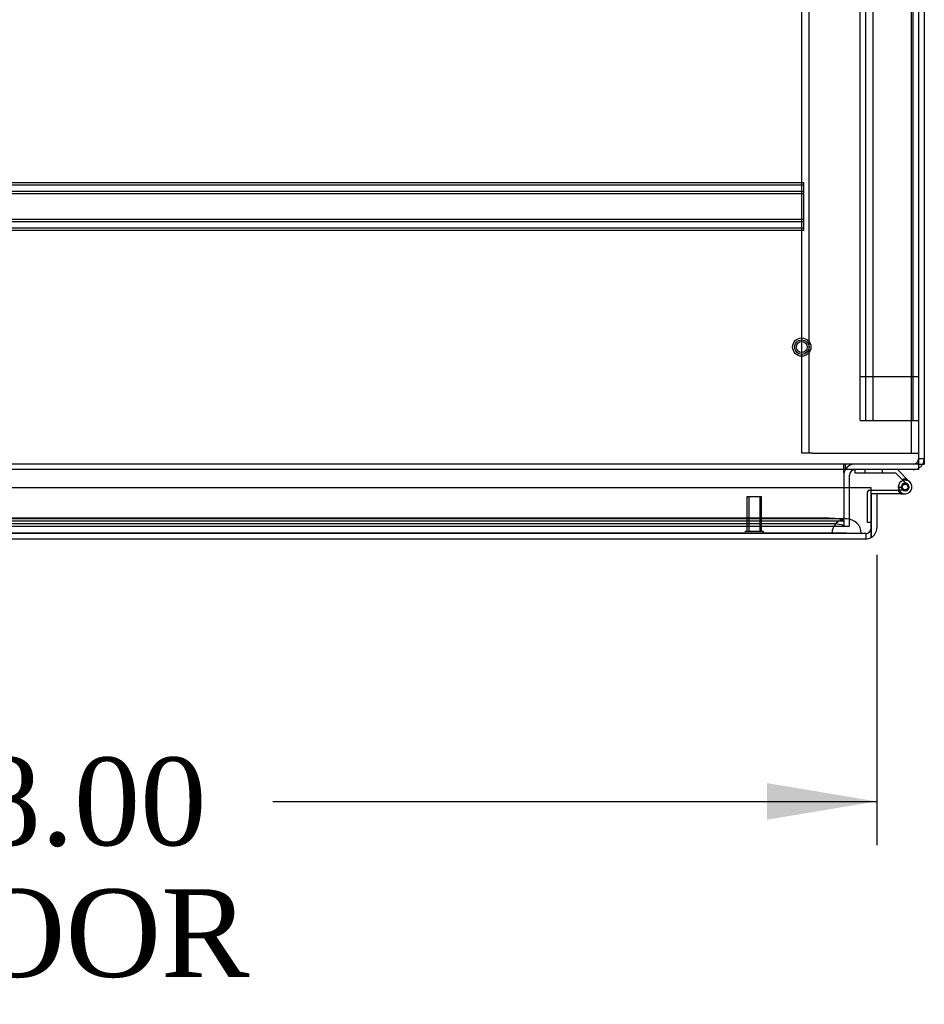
# Model space of a CAD drawing. Header units: inches. Extents: x 1 to 359, y -2 to 239.
# Tile 73 of 79: x 124 to 140, y 199 to 215. Entities that reach past the tile are written whole.
import ezdxf
from ezdxf.enums import TextEntityAlignment as Align
from ezdxf.lldxf.tags import DXFTag

# ---------------------------------------------------------------- set-up
doc = ezdxf.new("R2010")
doc.units = ezdxf.units.IN
doc.header["$MEASUREMENT"] = 0
for name, color, linetype in [('COM50677-2', 7, 'Continuous'), ('COM53964-1', 7, 'Continuous'), ('COM54746-60', 7, 'Continuous'), ('COM70216', 7, 'Continuous'), ('COM70220', 7, 'Continuous'), ('COM71196-7', 7, 'Continuous'), ('COM71298-2', 7, 'Continuous'), ('COM71299-2', 7, 'Continuous'), ('COM71301-2', 7, 'Continuous'), ('Default', 7, 'Continuous'), ('STD26258', 7, 'Continuous')]:
    doc.layers.add(name, color=color, linetype=linetype)
doc.styles.add('SEACAD_Times_New_Roman', font='times.ttf')
tags = doc.linetypes.add('HIDDEN2', pattern=[0.1875, 0.125, -0.0625]).pattern_tags.tags
tags[6:7] = [DXFTag(74, 4), DXFTag(75, 0), DXFTag(340, '0'), DXFTag(46, 0.0), DXFTag(50, 0.0), DXFTag(44, 0.0), DXFTag(45, 0.0)]
tags[4:5] = [DXFTag(74, 4), DXFTag(75, 0), DXFTag(340, '0'), DXFTag(46, 0.0), DXFTag(50, 0.0), DXFTag(44, 0.0), DXFTag(45, 0.0)]
doc.dimstyles.new('HAMMOND_(STH_-_300x200)', dxfattribs={"dimtxt": 1.5, "dimasz": 1.875, "dimexe": 0.75, "dimexo": 0.75, "dimgap": 0.375, "dimtad": 0, "dimtih": 1, "dimtoh": 1, "dimzin": 0, "dimdsep": 46, "dimtxsty": 'SEACAD_Times_New_Roman', "dimblk1": '_SE_FILLED', "dimblk2": '_SE_FILLED', "dimsah": 1, "dimcen": 0.75, "dimadec": 0, "dimazin": 0, "dimtfac": 0.8, "dimtofl": 0, "dimtmove": 0, "dimatfit": 3, "dimfxl": 1, "dimtolj": 1, "dimtzin": 0, "dimarcsym": 0})

# ---------------------------------------------------------------- blocks, each defined once
blk = doc.blocks.new('SE3')
at = {"layer": 'COM50677-2', "color": 7, "linetype": 'HIDDEN2'}
for p, q in [((137.551, 208.041), (137.551, 225.541)), ((137.676, 208.041), (137.676, 225.541)), ((139.426, 208.041), (139.426, 225.541)), ((137.736, 208.041), (137.551, 208.041)), ((137.736, 208.041), (139.366, 208.041)), ((139.366, 208.041), (139.551, 208.041))]:
    blk.add_line(p, q, dxfattribs=at)
at = {"layer": 'COM53964-1', "color": 7, "linetype": 'HIDDEN2'}
for p, q in [((138.551, 209.35), (138.551, 225.725)), ((138.646, 209.35), (138.646, 225.725)), ((138.772, 209.35), (138.772, 225.725)), ((139.456, 209.35), (139.456, 225.725)), ((138.551, 208.602), (138.551, 209.35)), ((138.551, 209.35), (138.689, 209.35)), ((138.646, 208.602), (138.646, 209.35)), ((138.689, 209.35), (139.413, 209.35)), ((138.772, 208.602), (138.772, 209.35)), ((139.413, 209.35), (139.551, 209.35)), ((139.456, 208.602), (139.456, 209.35)), ((138.551, 208.602), (138.689, 208.602)), ((138.689, 208.602), (139.413, 208.602)), ((139.413, 208.602), (139.551, 208.602))]:
    blk.add_line(p, q, dxfattribs=at)
at = {"layer": 'COM54746-60', "color": 7, "linetype": 'Continuous'}
for p, q in [((138.467, 207.698), (138.467, 207.76)), ((139.187, 207.76), (139.398, 207.548)), ((139.161, 207.698), (138.467, 207.698)), ((139.356, 207.503), (139.161, 207.698)), ((139.202, 207.462), (139.264, 207.462)), ((138.739, 207.407), (139.196, 207.407)), ((139.252, 207.345), (138.739, 207.345)), ((138.739, 207.345), (138.739, 207.343)), ((139.216, 207.407), (139.196, 207.407)), ((139.252, 207.345), (139.319, 207.345)), ((138.739, 206.857), (138.739, 206.857))]:
    blk.add_line(p, q, dxfattribs=at)
at = {"layer": 'COM54746-60', "color": 7, "linetype": 'HIDDEN2'}
for p, q in [((138.628, 207.76), (138.628, 207.698)), ((138.932, 207.698), (138.932, 207.76)), ((139.203, 207.451), (139.265, 207.457)), ((139.257, 207.449), (139.257, 207.474)), ((139.307, 207.524), (139.332, 207.524)), ((139.382, 207.474), (139.382, 207.449)), ((138.677, 206.857), (138.677, 207.382)), ((138.702, 207.407), (138.739, 207.407)), ((139.319, 207.407), (139.216, 207.407)), ((139.332, 207.399), (139.307, 207.399)), ((138.739, 206.857), (138.677, 206.857))]:
    blk.add_line(p, q, dxfattribs=at)
at = {"layer": 'COM54746-60', "color": 7, "linetype": 'Continuous'}
blk.add_circle((139.319, 207.462), 0.05, dxfattribs=at)
at = {"layer": 'COM54746-60', "color": 7, "linetype": 'HIDDEN2'}
for centre, radius, start, end in [((139.319, 207.462), 0.135, 75.0294, 111.0142), ((139.307, 207.474), 0.05, 90, 180), ((139.307, 207.449), 0.05, 180, 270), ((139.319, 207.462), 0.117, 47.608, 107.0274), ((139.332, 207.474), 0.05, 0, 90), ((139.332, 207.449), 0.05, 270, 0), ((138.702, 207.382), 0.025, 90, 180)]:
    blk.add_arc(centre, radius, start, end, dxfattribs=at)
at = {"layer": 'COM54746-60', "color": 7, "linetype": 'Continuous'}
for radius, start, end in [(0.117, 107.0274, 180), (0.117, 180, 47.608), (0.055, 48.8041, 180), (0.055, 180, 48.8041), (0.135, 204.0421, 240.0736)]:
    blk.add_arc((139.319, 207.462), radius, start, end, dxfattribs=at)
at = {"layer": 'COM70216', "color": 7, "linetype": 'HIDDEN2'}
for p, q in [((112.084, 212.668), (137.584, 212.668)), ((137.584, 212.625), (137.584, 212.668)), ((112.084, 212.628), (137.584, 212.628)), ((112.084, 212.52), (137.584, 212.52)), ((112.084, 212.48), (137.584, 212.48)), ((137.584, 211.898), (137.584, 212.625)), ((112.084, 212.043), (137.584, 212.043)), ((112.084, 212.003), (137.584, 212.003)), ((112.084, 211.895), (137.584, 211.895)), ((112.084, 211.855), (137.584, 211.855)), ((137.584, 211.855), (137.584, 211.898))]:
    blk.add_line(p, q, dxfattribs=at)
at = {"layer": 'COM70220', "color": 7, "linetype": 'HIDDEN2'}
for p, q in [((138.068, 206.918), (111.6, 206.918)), ((138.318, 206.918), (138.068, 206.918)), ((138.068, 206.672), (111.6, 206.672)), ((138.068, 206.67), (111.6, 206.67)), ((138.068, 206.669), (111.6, 206.669)), ((138.318, 206.672), (138.068, 206.672)), ((138.567, 206.67), (138.068, 206.67)), ((138.567, 206.669), (138.068, 206.669)), ((138.069, 206.67), (138.318, 206.672)), ((138.069, 206.669), (138.069, 206.67)), ((138.318, 206.672), (138.567, 206.67)), ((138.567, 206.67), (138.567, 206.669))]:
    blk.add_line(p, q, dxfattribs=at)
blk.add_arc((138.318, 206.668), 0.25, 0, 180, dxfattribs=at)
at = {"layer": 'COM71196-7', "color": 7, "linetype": 'Continuous'}
for p, q in [((138.739, 207.448), (110.929, 207.448)), ((138.739, 206.763), (138.739, 207.448)), ((138.834, 207.343), (138.739, 207.343)), ((138.739, 207.343), (138.739, 206.763)), ((138.834, 207.343), (138.834, 206.763)), ((138.739, 206.598), (138.739, 206.763)), ((138.739, 206.763), (138.739, 206.598)), ((138.644, 206.573), (111.024, 206.573))]:
    blk.add_line(p, q, dxfattribs=at)
at = {"layer": 'COM71196-7', "color": 7, "linetype": 'HIDDEN2'}
for q in [(111.024, 206.668), (138.644, 206.573)]:
    blk.add_line((138.644, 206.668), q, dxfattribs=at)
blk.add_arc((138.644, 206.763), 0.095, 270, 0, dxfattribs=at)
at = {"layer": 'COM71196-7', "color": 7, "linetype": 'Continuous'}
for start, end in [(300, 0), (270, 300)]:
    blk.add_arc((138.644, 206.763), 0.19, start, end, dxfattribs=at)
at = {"layer": 'COM71196-7', "color": 7, "linetype": 'HIDDEN2'}
blk.add_ellipse((138.644, 206.763), major_axis=(0, 0.095), ratio=0.999171, start_param=3.141593, end_param=4.712389, dxfattribs=at)
at = {"layer": 'COM71196-7', "color": 7, "linetype": 'Continuous'}
blk.add_ellipse((138.644, 206.763), major_axis=(0, 0.19), ratio=0.999171, start_param=3.141593, end_param=3.665191, dxfattribs=at)
at = {"layer": 'COM71298-2', "color": 7, "linetype": 'Continuous'}
for p, q in [((139.551, 207.903), (139.551, 216.46)), ((139.551, 207.76), (79.681, 207.76)), ((138.271, 207.712), (138.271, 207.76)), ((139.551, 207.76), (139.551, 207.903)), ((138.271, 207.712), (138.271, 207.448))]:
    blk.add_line(p, q, dxfattribs=at)
at = {"layer": 'COM71298-2', "color": 7, "linetype": 'HIDDEN2'}
for p, q in [((139.551, 207.855), (79.681, 207.855)), ((138.271, 207.76), (138.271, 207.855)), ((138.301, 207.76), (138.301, 207.855)), ((138.271, 207.448), (138.271, 206.934)), ((138.021, 206.927), (111.483, 206.927)), ((138.271, 206.887), (138.271, 206.934)), ((111.233, 206.791), (138.271, 206.791)), ((111.234, 206.886), (138.271, 206.886)), ((138.021, 206.833), (111.483, 206.833)), ((138.271, 206.887), (138.271, 206.791)), ((138.271, 206.886), (138.271, 206.886)), ((138.271, 206.791), (138.271, 206.793)), ((138.271, 206.791), (138.271, 206.791))]:
    blk.add_line(p, q, dxfattribs=at)
for centre in [(138.021, 206.883), (138.021, 206.79)]:
    blk.add_ellipse(centre, major_axis=(0.25, 0), ratio=0.173648, start_param=0.070105, end_param=1.570796, dxfattribs=at)
at = {"layer": 'COM71299-2', "color": 7, "linetype": 'HIDDEN2'}
blk.add_line((112.116, 206.793), (138.271, 206.793), dxfattribs=at)
at = {"layer": 'COM71301-2', "color": 7, "linetype": 'Continuous'}
for p, q in [((139.646, 216.465), (139.646, 207.855)), ((139.551, 207.855), (139.646, 207.855)), ((138.366, 207.448), (138.366, 207.665))]:
    blk.add_line(p, q, dxfattribs=at)
at = {"layer": 'COM71301-2', "color": 7, "linetype": 'HIDDEN2'}
for p, q in [((139.551, 207.95), (139.646, 207.95)), ((138.366, 206.793), (138.366, 207.448)), ((138.271, 206.793), (138.366, 206.793))]:
    blk.add_line(p, q, dxfattribs=at)
for centre, radius, start, end in [((139.456, 207.95), 0.095, 270, 0), ((139.456, 207.95), 0.19, 330, 0), ((138.461, 207.665), 0.19, 90, 150), ((139.456, 207.95), 0.19, 270, 300)]:
    blk.add_arc(centre, radius, start, end, dxfattribs=at)
at = {"layer": 'COM71301-2', "color": 7, "linetype": 'Continuous'}
for centre, radius, start, end in [((138.461, 207.665), 0.19, 150, 180), ((138.461, 207.665), 0.095, 90, 180), ((139.456, 207.95), 0.19, 300, 330)]:
    blk.add_arc(centre, radius, start, end, dxfattribs=at)
at = {"layer": 'STD26258', "color": 7, "linetype": 'HIDDEN2'}
for p, q in [((136.864, 207.293), (136.614, 207.293)), ((136.614, 207.293), (136.614, 206.699)), ((136.645, 207.293), (136.645, 206.699)), ((136.834, 207.293), (136.834, 206.699)), ((136.864, 206.699), (136.864, 207.293)), ((136.896, 206.699), (136.583, 206.699)), ((136.583, 206.699), (136.583, 206.668)), ((136.896, 206.668), (136.896, 206.699))]:
    blk.add_line(p, q, dxfattribs=at)
for radius in [0.156, 0.125, 0.0944]:
    blk.add_circle((137.551, 209.855), radius, dxfattribs=at)
blk = doc.blocks.new('DMBLK58')
at = {"layer": 'Default', "linetype": 'Continuous', "transparency": 16777216}
for points in [[(112.709, 201.774), (112.709, 202.399), (110.834, 202.086)], [(136.959, 201.774), (138.834, 202.086), (136.959, 202.399)]]:
    blk.add_hatch(color=7, dxfattribs=at).paths.add_polyline_path(points)
at = {"layer": 'Default', "color": 7, "linetype": 'Continuous', "transparency": 16777216}
for p, q in [((138.834, 206.303), (138.834, 201.336)), ((110.834, 206.013), (110.834, 201.336)), ((110.834, 202.086), (121.164, 202.086)), ((128.505, 202.086), (138.834, 202.086))]:
    blk.add_line(p, q, dxfattribs=at)
at = {"layer": 'Default', "color": 7, "linetype": 'Continuous', "transparency": 16777216, "style": 'SEACAD_Times_New_Roman'}
for s, p in [('28.00', (122.275, 202.836)), ('DOOR', (121.689, 200.586))]:
    blk.add_text(s, height=1.5, dxfattribs=at).set_placement(p, align=Align.TOP_LEFT)
blk = doc.blocks.new('_SE_FILLED')
at = {"color": 0}
blk.add_line((0, 0), (-1, 0), dxfattribs=at)
blk.add_solid([(0, 0), (-1, -0.1665), (-1, 0.1665), (0, 0)], dxfattribs=at)

msp = doc.modelspace()

# ---------------------------------------------------------------- block references
at = {"layer": 'Default'}
msp.add_blockref('SE3', (0, 0), dxfattribs=at)

# ---------------------------------------------------------------- dimensions: what is measured, and where the dimension line sits
at = {"layer": 'Default', "color": 7, "linetype": 'Continuous'}
dim = msp.add_linear_dim(base=(138.834, 202.086), p1=(110.834, 206.763), p2=(138.834, 207.053), text='\\A1;<>\\PDOOR', dimstyle='HAMMOND_(STH_-_300x200)', dxfattribs=at)
dim.commit()
dim.dimension.update_dxf_attribs({"geometry": 'DMBLK58', "text_midpoint": (124.834, 202.086), "dimtype": 160})

doc.saveas('drawing.dxf')
